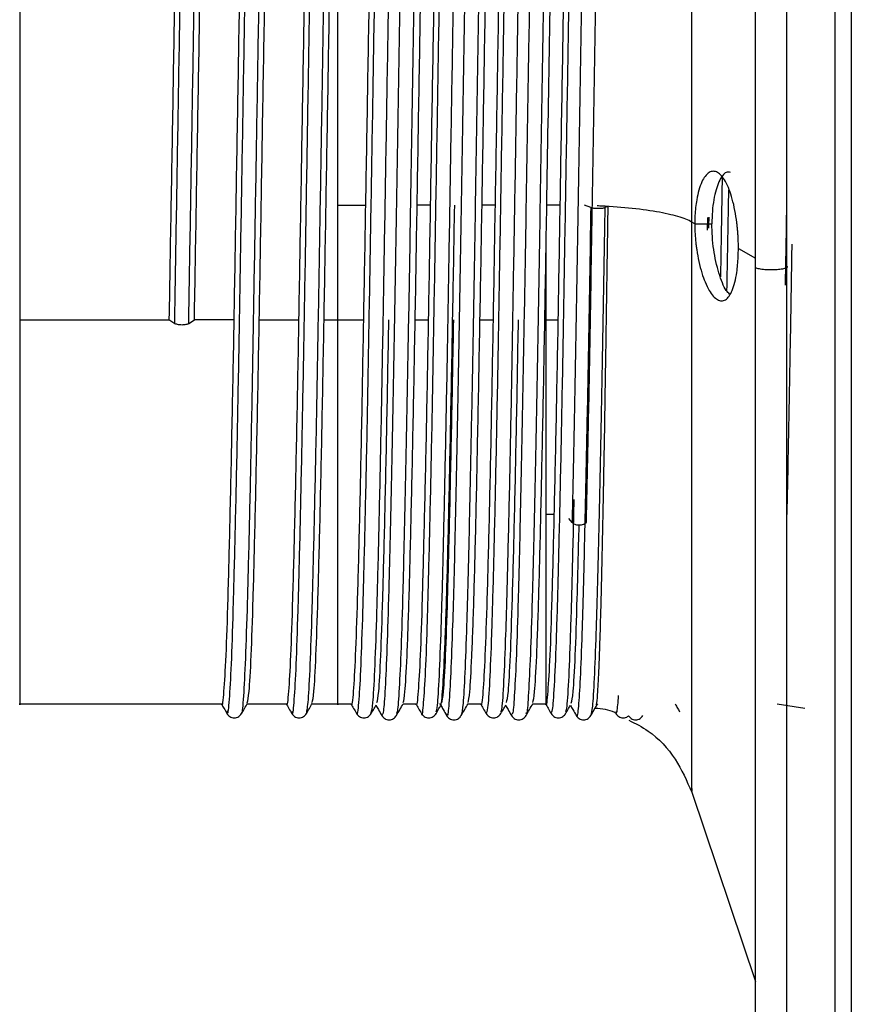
# Paper-space layout '_Posterior' of a CAD drawing. Header units: inches. Extents: x -3.7 to 0.4, y -6.4 to 5.5.
# Tile 3 of 7: x -3.7 to -2.7, y -1.6 to -0.4. Entities that reach past the tile are written whole.
import ezdxf

# ---------------------------------------------------------------- set-up
doc = ezdxf.new("R2010")
doc.units = ezdxf.units.IN
doc.header["$MEASUREMENT"] = 0

psp = doc.layouts.new('_Posterior')

# ---------------------------------------------------------------- linework, layer by layer
at = {"color": 7, "linetype": 'Continuous', "lineweight": 25}
for p, q in [((-3.3097, -0.5918), (-3.2763, -0.5918)), ((-3.1976, -0.5918), (-3.2135, -0.5918)), ((-3.1189, -0.5918), (-3.1347, -0.5918)), ((-3.0401, -0.5918), (-3.056, -0.5918)), ((-3.0026, -0.5944), (-3.0102, -0.5917)), ((-2.9815, -0.5934), (-2.9855, -0.5946)), ((-2.8608, -0.6064), (-2.8611, -0.6221)), ((-2.8762, -0.6142), (-2.8799, -0.6121)), ((-2.8762, -0.6142), (-2.8555, -0.6142)), ((-2.8232, -0.6441), (-2.8025, -0.6559)), ((-3.6963, -0.7309), (-3.5146, -0.7309)), ((-3.515, -0.7306), (-3.508, -0.7352)), ((-3.491, -0.7355), (-3.4841, -0.7311)), ((-3.4362, -0.7309), (-3.4841, -0.7309)), ((-3.4053, -0.7309), (-3.3575, -0.7309)), ((-3.3266, -0.7309), (-3.2788, -0.7309)), ((-3.2159, -0.7309), (-3.2, -0.7309)), ((-3.1372, -0.7309), (-3.1213, -0.7309)), ((-3.0568, -0.7309), (-3.0425, -0.7309)), ((-3.0473, -0.9673), (-3.0568, -0.9673)), ((-3.0253, -0.9771), (-3.0292, -0.9725)), ((-3.6963, -1.1976), (-3.4511, -1.1976)), ((-3.4446, -1.206), (-3.4445, -1.2064)), ((-3.42, -1.1976), (-3.3724, -1.1976)), ((-3.3413, -1.1976), (-3.2936, -1.1976)), ((-3.2306, -1.1976), (-3.2149, -1.1976)), ((-3.1518, -1.1976), (-3.1362, -1.1976)), ((-3.0733, -1.1976), (-3.0574, -1.1976)), ((-3.0509, -1.2073), (-3.0507, -1.2071)), ((-2.973, -1.2078), (-2.972, -1.2094)), ((-2.7763, -1.1976), (-2.7427, -1.2028)), ((-2.8799, -1.3049), (-2.8025, -1.5349))]:
    psp.add_line(p, q, dxfattribs=at)
for points, knots in [([(-2.7058, -2.4323), (-2.7058, -2.3119), (-2.7058, -2.0634), (-2.7058, -1.6688), (-2.7058, -1.2434), (-2.7058, -0.8194), (-2.7058, -0.4023), (-2.7058, 0.0035), (-2.7058, 0.4258), (-2.7058, 0.8623), (-2.7058, 1.2835), (-2.7058, 1.6855), (-2.7058, 2.0654), (-2.7058, 2.4438), (-2.7058, 2.8171), (-2.7058, 3.1812), (-2.7058, 3.532), (-2.7058, 3.8649), (-2.7058, 4.1758), (-2.7058, 4.4603), (-2.7058, 4.7147), (-2.7058, 4.9353), (-2.7058, 5.1196), (-2.7058, 5.265), (-2.7058, 5.3716), (-2.7058, 5.4341), (-2.7058, 5.4603), (-2.7058, 5.4542), (-2.7058, 5.4534)], [0, 0, 0, 0, 0.03371, 0.069587, 0.107755, 0.148328, 0.182589, 0.218497, 0.256082, 0.295361, 0.336331, 0.371753, 0.408309, 0.445962, 0.484659, 0.524334, 0.564907, 0.606282, 0.648351, 0.69099, 0.734069, 0.777445, 0.820971, 0.864498, 0.907874, 0.950952, 0.993592, 1, 1, 1, 1]), ([(-2.6861, 5.4534), (-2.6861, 5.4542), (-2.6861, 5.4603), (-2.6861, 5.4341), (-2.6861, 5.3716), (-2.6861, 5.265), (-2.6861, 5.1196), (-2.6861, 4.9353), (-2.6861, 4.7147), (-2.6861, 4.4603), (-2.6861, 4.1758), (-2.6861, 3.8649), (-2.6861, 3.532), (-2.6861, 3.1812), (-2.6861, 2.8171), (-2.6861, 2.4438), (-2.6861, 2.0654), (-2.6861, 1.6855), (-2.6861, 1.2835), (-2.6861, 0.8623), (-2.6861, 0.4258), (-2.6861, 0.0035), (-2.6861, -0.4023), (-2.6861, -0.8194), (-2.6861, -1.2434), (-2.6861, -1.6688), (-2.6861, -2.0634), (-2.6861, -2.3119), (-2.6861, -2.4323)], [0, 0, 0, 0, 0.006408, 0.049048, 0.092126, 0.135502, 0.179029, 0.222555, 0.265931, 0.30901, 0.351649, 0.393718, 0.435093, 0.475666, 0.515341, 0.554038, 0.591691, 0.628247, 0.663669, 0.704639, 0.743918, 0.781503, 0.817411, 0.851672, 0.892245, 0.930413, 0.96629, 1, 1, 1, 1]), ([(-2.7648, 5.3898), (-2.7648, 5.3929), (-2.7648, 5.4023), (-2.7648, 5.3763), (-2.7648, 5.3131), (-2.7648, 5.208), (-2.7648, 5.0639), (-2.7648, 4.8815), (-2.7648, 4.663), (-2.7648, 4.4112), (-2.7648, 4.1296), (-2.7648, 3.8218), (-2.7648, 3.4922), (-2.7648, 3.1449), (-2.7648, 2.7844), (-2.7648, 2.4149), (-2.7648, 2.0402), (-2.7648, 1.6641), (-2.7648, 1.2662), (-2.7648, 0.8492), (-2.7648, 0.4171), (-2.7648, -0.0011), (-2.7648, -0.4027), (-2.7648, -0.8157), (-2.7648, -1.2355), (-2.7648, -1.6566), (-2.7648, -2.0473), (-2.7648, -2.2933), (-2.7648, -2.4125)], [0, 0, 0, 0, 0.020808, 0.062829, 0.105283, 0.148031, 0.190926, 0.233822, 0.27657, 0.319024, 0.361045, 0.402504, 0.44328, 0.483265, 0.522365, 0.560501, 0.597608, 0.633635, 0.668543, 0.70892, 0.747629, 0.784669, 0.820057, 0.853822, 0.893807, 0.931422, 0.966779, 1, 1, 1, 1]), ([(-2.8025, -0.6676), (-2.8025, -0.5931), (-2.8025, -0.444), (-2.8025, -0.2185), (-2.8025, -0.0025), (-2.8025, 0.1966), (-2.8025, 0.3707), (-2.8025, 0.5135), (-2.8025, 0.6184), (-2.8025, 0.6852), (-2.8025, 0.6929), (-2.8025, 0.6967)], [0, 0, 0, 0, 0.11138, 0.222761, 0.334141, 0.445522, 0.556902, 0.668283, 0.779663, 0.891044, 1, 1, 1, 1]), ([(-2.8799, -0.6121), (-2.8799, -0.5746), (-2.8799, -0.4946), (-2.8799, -0.3647), (-2.8799, -0.2211), (-2.8799, -0.0683), (-2.8799, 0.0843), (-2.8799, 0.2236), (-2.8799, 0.3319), (-2.8799, 0.3972), (-2.8799, 0.3998), (-2.8799, 0.401)], [0, 0, 0, 0, 0.0756379, 0.1612125, 0.2576374, 0.3654436, 0.4844794, 0.6135918, 0.7504192, 0.8914575, 1, 1, 1, 1]), ([(-3.348, -1.2093), (-3.3472, -1.2053), (-3.3457, -1.1975), (-3.3433, -1.1533), (-3.3411, -1.0874), (-3.3388, -0.9995), (-3.3364, -0.8929), (-3.3341, -0.7714), (-3.3319, -0.6393), (-3.3295, -0.5005), (-3.3272, -0.3599), (-3.3249, -0.2227), (-3.3226, -0.0929), (-3.3203, 0.025), (-3.318, 0.1266), (-3.3157, 0.2085), (-3.3134, 0.2693), (-3.311, 0.3024), (-3.3095, 0.3153), (-3.3088, 0.31), (-3.3087, 0.3099)], [0, 0, 0, 0, 0.0589739, 0.1180957, 0.1764024, 0.2350235, 0.2942067, 0.3529473, 0.4111698, 0.4702415, 0.5292863, 0.5874824, 0.6462717, 0.7054502, 0.7640137, 0.8223689, 0.8815083, 0.9404461, 0.9986035, 1, 1, 1, 1]), ([(-3.2694, -1.2085), (-3.2687, -1.2059), (-3.2672, -1.2004), (-3.2649, -1.1604), (-3.2626, -1.0976), (-3.2604, -1.0124), (-3.258, -0.9081), (-3.2557, -0.7884), (-3.2534, -0.6574), (-3.2511, -0.5192), (-3.2487, -0.3786), (-3.2465, -0.2406), (-3.2442, -0.1096), (-3.2418, 0.0101), (-3.2395, 0.1141), (-3.2373, 0.1988), (-3.2349, 0.2625), (-3.2326, 0.2995), (-3.231, 0.3144), (-3.2301, 0.3093), (-3.23, 0.3087)], [0, 0, 0, 0, 0.054025, 0.113063, 0.171383, 0.229735, 0.288779, 0.347515, 0.405565, 0.464443, 0.523428, 0.581583, 0.640124, 0.699187, 0.757769, 0.815895, 0.874864, 0.933765, 0.991826, 1, 1, 1, 1]), ([(-3.1994, 0.3101), (-3.1998, 0.3107), (-3.201, 0.3124), (-3.203, 0.2892), (-3.2052, 0.2446), (-3.2073, 0.1789), (-3.2094, 0.0949), (-3.2116, -0.0055), (-3.2138, -0.1187), (-3.2159, -0.2415), (-3.2181, -0.3708), (-3.2203, -0.5023), (-3.2223, -0.632), (-3.2245, -0.7564), (-3.2267, -0.8722), (-3.2289, -0.9752), (-3.2309, -1.0626), (-3.2331, -1.1324), (-3.2353, -1.1811), (-3.2372, -1.2078), (-3.2383, -1.2088), (-3.2387, -1.2092)], [0, 0, 0, 0, 0.036796, 0.0918867, 0.1466271, 0.2007475, 0.2556229, 0.3106854, 0.3651213, 0.4194402, 0.4744719, 0.5294099, 0.5835686, 0.6382178, 0.6933098, 0.7480284, 0.8021557, 0.8570478, 0.9121036, 0.96651, 1, 1, 1, 1]), ([(-3.1906, -1.2073), (-3.19, -1.2059), (-3.1887, -1.2026), (-3.1865, -1.1669), (-3.1842, -1.1073), (-3.1819, -1.0249), (-3.1796, -0.923), (-3.1772, -0.8051), (-3.175, -0.6754), (-3.1727, -0.5379), (-3.1703, -0.3973), (-3.1681, -0.2587), (-3.1658, -0.1265), (-3.1634, -0.005), (-3.1611, 0.1012), (-3.1589, 0.1887), (-3.1565, 0.2554), (-3.1542, 0.2961), (-3.1525, 0.3134), (-3.1515, 0.3087), (-3.1513, 0.3077)], [0, 0, 0, 0, 0.0461191, 0.1051806, 0.1636548, 0.221867, 0.2808784, 0.3397154, 0.3977564, 0.4565461, 0.5155773, 0.5738552, 0.6322555, 0.6913089, 0.750014, 0.8080771, 0.8669806, 0.9259511, 0.9840801, 1, 1, 1, 1]), ([(-3.1382, 0.3123), (-3.1389, 0.3093), (-3.1404, 0.3034), (-3.1426, 0.2663), (-3.1447, 0.2097), (-3.1468, 0.1333), (-3.149, 0.0395), (-3.1512, -0.0686), (-3.1533, -0.1876), (-3.1554, -0.3145), (-3.1576, -0.4457), (-3.1598, -0.5766), (-3.1619, -0.7037), (-3.1641, -0.8237), (-3.1663, -0.9326), (-3.1683, -1.027), (-3.1705, -1.1045), (-3.1727, -1.1633), (-3.1749, -1.1992), (-3.1764, -1.2145), (-3.1774, -1.2104), (-3.1776, -1.2095)], [0, 0, 0, 0, 0.053668, 0.108725, 0.163015, 0.217629, 0.272778, 0.327646, 0.381822, 0.436709, 0.491854, 0.546441, 0.600752, 0.65582, 0.710865, 0.765136, 0.819776, 0.874928, 0.929777, 0.983954, 1, 1, 1, 1]), ([(-3.1206, 0.3106), (-3.1208, 0.3114), (-3.1217, 0.3158), (-3.1233, 0.3014), (-3.1255, 0.2668), (-3.1276, 0.2094), (-3.1298, 0.1331), (-3.132, 0.0392), (-3.1341, -0.0688), (-3.1362, -0.1878), (-3.1384, -0.3148), (-3.1406, -0.446), (-3.1427, -0.5769), (-3.1448, -0.704), (-3.147, -0.824), (-3.1492, -0.9328), (-3.1513, -1.0271), (-3.1534, -1.1048), (-3.1556, -1.1628), (-3.1578, -1.2013), (-3.1592, -1.2082), (-3.1599, -1.2116)], [0, 0, 0, 0, 0.0127323, 0.0678965, 0.1230607, 0.1774572, 0.2321774, 0.2874344, 0.34241, 0.3966911, 0.451686, 0.5069389, 0.5616321, 0.6160496, 0.6712252, 0.7263773, 0.7807546, 0.8355012, 0.8907615, 0.9457171, 1, 1, 1, 1]), ([(-2.9787, 0.3102), (-2.9792, 0.3107), (-2.9805, 0.3119), (-2.9825, 0.2875), (-2.9846, 0.2418), (-2.9867, 0.1752), (-2.9889, 0.0901), (-2.9911, -0.0109), (-2.9932, -0.1245), (-2.9953, -0.2478), (-2.9975, -0.3775), (-2.9997, -0.5089), (-3.0018, -0.6384), (-3.0039, -0.7624), (-3.0061, -0.8784), (-3.0076, -0.9445), (-3.0083, -0.9773)], [0, 0, 0, 0, 0.051887, 0.125319, 0.197884, 0.270371, 0.343782, 0.417038, 0.489257, 0.562178, 0.63566, 0.708612, 0.780817, 0.854052, 0.927474, 1, 1, 1, 1]), ([(-3.508, -0.7352), (-3.5073, -0.6913), (-3.5058, -0.6029), (-3.5034, -0.4625), (-3.5011, -0.3225), (-3.4989, -0.1869), (-3.4965, -0.0599), (-3.4942, 0.054), (-3.4919, 0.1505), (-3.4896, 0.2273), (-3.4873, 0.2798), (-3.4854, 0.3068), (-3.4843, 0.3068), (-3.484, 0.3068)], [0, 0, 0, 0, 0.09548, 0.192116, 0.288269, 0.383275, 0.479629, 0.576181, 0.671381, 0.767176, 0.863846, 0.95975, 1, 1, 1, 1]), ([(-3.491, -0.7355), (-3.4903, -0.6916), (-3.4887, -0.6032), (-3.4864, -0.4628), (-3.484, -0.3228), (-3.4818, -0.1871), (-3.4795, -0.0601), (-3.4771, 0.0538), (-3.4749, 0.1504), (-3.4726, 0.2271), (-3.4702, 0.2802), (-3.4681, 0.3089), (-3.4668, 0.3082), (-3.4662, 0.3078)], [0, 0, 0, 0, 0.092639, 0.186398, 0.279689, 0.371869, 0.465355, 0.559033, 0.651401, 0.744345, 0.838137, 0.931187, 1, 1, 1, 1]), ([(-3.4445, -1.2064), (-3.4441, -1.2075), (-3.4431, -1.2115), (-3.4412, -1.191), (-3.4388, -1.1463), (-3.4366, -1.0766), (-3.4343, -0.9862), (-3.4319, -0.8772), (-3.4296, -0.7541), (-3.4274, -0.6208), (-3.425, -0.4814), (-3.4227, -0.341), (-3.4204, -0.2046), (-3.4181, -0.0762), (-3.4157, 0.0398), (-3.4135, 0.1388), (-3.4112, 0.2183), (-3.4088, 0.2744), (-3.4068, 0.3055), (-3.4056, 0.3068), (-3.4051, 0.3074)], [0, 0, 0, 0, 0.024741, 0.083624, 0.142521, 0.200571, 0.259157, 0.318171, 0.376611, 0.434763, 0.493721, 0.552519, 0.610513, 0.669244, 0.72823, 0.786474, 0.844811, 0.903814, 0.962481, 1, 1, 1, 1]), ([(-3.4269, -1.2076), (-3.4267, -1.208), (-3.4258, -1.2107), (-3.4241, -1.1906), (-3.4218, -1.1465), (-3.4195, -1.0767), (-3.4172, -0.9864), (-3.4148, -0.8775), (-3.4126, -0.7544), (-3.4103, -0.6211), (-3.4079, -0.4817), (-3.4056, -0.3413), (-3.4034, -0.2048), (-3.4011, -0.0764), (-3.3987, 0.0395), (-3.3964, 0.1386), (-3.3942, 0.2181), (-3.3918, 0.2745), (-3.3896, 0.3073), (-3.3882, 0.3084), (-3.3875, 0.3089)], [0, 0, 0, 0, 0.0108754, 0.0697835, 0.1287051, 0.1867788, 0.2453889, 0.3044272, 0.3628916, 0.421068, 0.4800506, 0.5388723, 0.5968908, 0.6556463, 0.7146566, 0.772925, 0.8312859, 0.8903129, 0.9490049, 1, 1, 1, 1]), ([(-3.3657, -1.2069), (-3.3655, -1.2079), (-3.3645, -1.2126), (-3.3627, -1.195), (-3.3604, -1.1538), (-3.3581, -1.0871), (-3.3558, -0.9994), (-3.3535, -0.8927), (-3.3512, -0.7712), (-3.3489, -0.639), (-3.3466, -0.5002), (-3.3442, -0.3596), (-3.342, -0.2224), (-3.3397, -0.0927), (-3.3373, 0.0252), (-3.335, 0.1267), (-3.3328, 0.209), (-3.3304, 0.2682), (-3.3283, 0.3026), (-3.3271, 0.3058), (-3.3266, 0.3071)], [0, 0, 0, 0, 0.0168809, 0.0760354, 0.1353383, 0.1938237, 0.2526244, 0.3119888, 0.3709094, 0.4293103, 0.488563, 0.5477886, 0.6061631, 0.6651325, 0.7244923, 0.7832351, 0.8417691, 0.9010897, 0.960208, 1, 1, 1, 1]), ([(-3.287, -1.2078), (-3.2869, -1.2085), (-3.286, -1.2136), (-3.2843, -1.1985), (-3.2819, -1.161), (-3.2797, -1.0972), (-3.2774, -1.0122), (-3.275, -0.9078), (-3.2727, -0.7881), (-3.2705, -0.6571), (-3.2681, -0.5189), (-3.2658, -0.3783), (-3.2635, -0.2404), (-3.2612, -0.1094), (-3.2589, 0.0104), (-3.2566, 0.1142), (-3.2543, 0.1992), (-3.252, 0.2618), (-3.2497, 0.3013), (-3.2483, 0.3067), (-3.2476, 0.3092)], [0, 0, 0, 0, 0.0088506, 0.0675912, 0.1266134, 0.1849172, 0.2432525, 0.3022802, 0.3609996, 0.4190329, 0.477894, 0.5368625, 0.5950011, 0.6535263, 0.7125727, 0.7711377, 0.8292482, 0.8882, 0.9470847, 1, 1, 1, 1]), ([(-3.217, 0.3099), (-3.2173, 0.3101), (-3.2183, 0.3111), (-3.2201, 0.289), (-3.2222, 0.2448), (-3.2243, 0.1791), (-3.2265, 0.0951), (-3.2287, -0.0053), (-3.2308, -0.1184), (-3.2329, -0.2412), (-3.2351, -0.3705), (-3.2373, -0.502), (-3.2394, -0.6317), (-3.2415, -0.7562), (-3.2437, -0.872), (-3.2459, -0.975), (-3.248, -1.0624), (-3.2502, -1.1322), (-3.2524, -1.1813), (-3.2544, -1.2095), (-3.2557, -1.2102), (-3.2563, -1.2106)], [0, 0, 0, 0, 0.022867, 0.077956, 0.132693, 0.186811, 0.241684, 0.296744, 0.351177, 0.405493, 0.460522, 0.515458, 0.569614, 0.62426, 0.67935, 0.734066, 0.788191, 0.84308, 0.898133, 0.952537, 1, 1, 1, 1]), ([(-3.2082, -1.2091), (-3.2082, -1.2092), (-3.2075, -1.2146), (-3.2059, -1.2015), (-3.2035, -1.1678), (-3.2012, -1.1069), (-3.199, -1.0248), (-3.1966, -0.9227), (-3.1943, -0.8048), (-3.1921, -0.6751), (-3.1897, -0.5376), (-3.1874, -0.397), (-3.1851, -0.2584), (-3.1828, -0.1263), (-3.1805, -0.0048), (-3.1781, 0.1014), (-3.1759, 0.1891), (-3.1736, 0.2548), (-3.1712, 0.2985), (-3.1697, 0.3062), (-3.169, 0.3101)], [0, 0, 0, 0, 0.0016462, 0.0603955, 0.1195605, 0.1781371, 0.2364513, 0.2955661, 0.3545062, 0.412649, 0.4715417, 0.5306763, 0.5890563, 0.6475589, 0.7067158, 0.7655237, 0.8236886, 0.8826952, 0.9417691, 1, 1, 1, 1]), ([(-3.1295, -1.2082), (-3.1288, -1.2076), (-3.1274, -1.2064), (-3.1251, -1.1732), (-3.1228, -1.1165), (-3.1205, -1.0369), (-3.1182, -0.9374), (-3.1158, -0.8213), (-3.1136, -0.6929), (-3.1113, -0.5563), (-3.1089, -0.4157), (-3.1066, -0.2766), (-3.1044, -0.1434), (-3.102, -0.0202), (-3.0997, 0.0883), (-3.0975, 0.1784), (-3.0951, 0.248), (-3.0928, 0.2917), (-3.0912, 0.3115), (-3.0903, 0.3088), (-3.0901, 0.3084)], [0, 0, 0, 0, 0.051784, 0.110858, 0.169478, 0.2276, 0.286569, 0.345497, 0.40358, 0.462272, 0.52134, 0.57978, 0.638041, 0.697075, 0.755894, 0.813944, 0.872772, 0.931802, 0.99005, 1, 1, 1, 1]), ([(-3.1119, -1.2066), (-3.1114, -1.206), (-3.1101, -1.2046), (-3.108, -1.173), (-3.1057, -1.1167), (-3.1035, -1.037), (-3.1011, -0.9376), (-3.0988, -0.8216), (-3.0966, -0.6932), (-3.0942, -0.5565), (-3.0919, -0.416), (-3.0896, -0.2769), (-3.0873, -0.1436), (-3.085, -0.0204), (-3.0826, 0.0881), (-3.0804, 0.1782), (-3.0781, 0.2478), (-3.0757, 0.2921), (-3.0739, 0.3122), (-3.0729, 0.3083), (-3.0725, 0.3072)], [0, 0, 0, 0, 0.03825, 0.097311, 0.155917, 0.214026, 0.272981, 0.331896, 0.389965, 0.448644, 0.507698, 0.566125, 0.624372, 0.683392, 0.742198, 0.800234, 0.85905, 0.918066, 0.9763, 1, 1, 1, 1]), ([(-3.0595, 0.3098), (-3.0599, 0.3097), (-3.061, 0.3094), (-3.0629, 0.284), (-3.065, 0.2366), (-3.0671, 0.1682), (-3.0693, 0.0817), (-3.0715, -0.0207), (-3.0736, -0.1354), (-3.0757, -0.2593), (-3.0779, -0.3893), (-3.0801, -0.5208), (-3.0822, -0.6499), (-3.0844, -0.7734), (-3.0866, -0.8876), (-3.0887, -0.9885), (-3.0908, -1.0735), (-3.093, -1.1406), (-3.0952, -1.1864), (-3.0971, -1.211), (-3.0983, -1.21), (-3.0989, -1.2096)], [0, 0, 0, 0, 0.030321, 0.085434, 0.1400809, 0.1942755, 0.2492498, 0.3042944, 0.3586092, 0.413096, 0.4681868, 0.5230671, 0.5772042, 0.631988, 0.687099, 0.7417207, 0.795931, 0.8509187, 0.9059532, 0.9602437, 1, 1, 1, 1]), ([(-3.0419, 0.3108), (-3.0425, 0.3108), (-3.0438, 0.3109), (-3.0458, 0.2842), (-3.048, 0.2364), (-3.0501, 0.168), (-3.0523, 0.0815), (-3.0545, -0.021), (-3.0566, -0.1357), (-3.0587, -0.2596), (-3.0609, -0.3896), (-3.0631, -0.5211), (-3.0652, -0.6502), (-3.0673, -0.7736), (-3.0695, -0.8878), (-3.0717, -0.9887), (-3.0738, -1.0736), (-3.076, -1.1408), (-3.0782, -1.1862), (-3.0799, -1.2096), (-3.0809, -1.2092), (-3.0813, -1.209)], [0, 0, 0, 0, 0.043937, 0.099037, 0.15367, 0.207852, 0.262813, 0.317844, 0.372145, 0.426619, 0.481696, 0.536563, 0.590687, 0.645458, 0.700555, 0.755164, 0.809361, 0.864335, 0.919357, 0.973634, 1, 1, 1, 1]), ([(-3.0507, -1.2071), (-3.0502, -1.2074), (-3.0488, -1.208), (-3.0467, -1.1788), (-3.0443, -1.1255), (-3.0421, -1.0487), (-3.0398, -0.9517), (-3.0374, -0.8376), (-3.0352, -0.7106), (-3.0329, -0.5748), (-3.0305, -0.4344), (-3.0282, -0.2949), (-3.026, -0.1606), (-3.0236, -0.0359), (-3.0213, 0.0748), (-3.019, 0.1675), (-3.0167, 0.2401), (-3.0143, 0.2872), (-3.0127, 0.3096), (-3.0117, 0.308), (-3.0116, 0.3077)], [0, 0, 0, 0, 0.04406, 0.10339, 0.162397, 0.220729, 0.279897, 0.33916, 0.397585, 0.456421, 0.515767, 0.574617, 0.633032, 0.692289, 0.751465, 0.809801, 0.868797, 0.92813, 0.986793, 1, 1, 1, 1]), ([(-2.9963, 0.3097), (-2.9966, 0.3099), (-2.9977, 0.3105), (-2.9995, 0.2872), (-3.0016, 0.242), (-3.0037, 0.1753), (-3.0059, 0.0903), (-3.0081, -0.0107), (-3.0102, -0.1243), (-3.0124, -0.2475), (-3.0146, -0.3772), (-3.0167, -0.5086), (-3.0188, -0.6381), (-3.021, -0.7621), (-3.0232, -0.8782), (-3.0246, -0.9443), (-3.0253, -0.9771)], [0, 0, 0, 0, 0.034195, 0.108997, 0.182917, 0.256756, 0.331537, 0.40616, 0.479727, 0.554009, 0.628861, 0.703175, 0.776727, 0.851329, 0.926121, 1, 1, 1, 1]), ([(-3.6963, 0.2979), (-3.6963, 0.2955), (-3.6963, 0.2907), (-3.6963, 0.2476), (-3.6963, 0.1795), (-3.6963, 0.0865), (-3.6963, -0.0268), (-3.6963, -0.1565), (-3.6963, -0.2974), (-3.6963, -0.444), (-3.6963, -0.5916), (-3.6963, -0.6844), (-3.6963, -0.7309)], [0, 0, 0, 0, 0.096677, 0.197046, 0.297416, 0.397785, 0.498154, 0.598523, 0.698892, 0.799262, 0.899631, 1, 1, 1, 1]), ([(-3.4909, 0.2954), (-3.4916, 0.2934), (-3.493, 0.2886), (-3.4953, 0.2475), (-3.4978, 0.1796), (-3.5002, 0.0867), (-3.5027, -0.0266), (-3.5052, -0.1563), (-3.5076, -0.2972), (-3.51, -0.4437), (-3.5126, -0.5915), (-3.5142, -0.6844), (-3.515, -0.7306)], [0, 0, 0, 0, 0.07841, 0.181266, 0.284121, 0.385507, 0.488125, 0.59114, 0.692699, 0.794999, 0.898095, 1, 1, 1, 1]), ([(-3.4841, -0.7309), (-3.4833, -0.6847), (-3.4817, -0.5917), (-3.4791, -0.4439), (-3.4767, -0.2974), (-3.4743, -0.1565), (-3.4718, -0.0268), (-3.4693, 0.0866), (-3.4669, 0.1794), (-3.4644, 0.2477), (-3.4619, 0.2907), (-3.4603, 0.2956), (-3.4596, 0.298)], [0, 0, 0, 0, 0.099945, 0.201054, 0.301378, 0.400983, 0.502014, 0.60265, 0.702083, 0.802958, 0.903829, 1, 1, 1, 1]), ([(-3.412, 0.2965), (-3.4127, 0.2943), (-3.4142, 0.2895), (-3.4166, 0.2476), (-3.4191, 0.1795), (-3.4214, 0.0866), (-3.4239, -0.0268), (-3.4264, -0.1565), (-3.4288, -0.2974), (-3.4313, -0.444), (-3.4338, -0.5917), (-3.4354, -0.6847), (-3.4362, -0.7309)], [0, 0, 0, 0, 0.0859991, 0.1880097, 0.2900167, 0.3905681, 0.4923422, 0.5945086, 0.6952302, 0.7966905, 0.8989371, 1, 1, 1, 1]), ([(-3.4053, -0.7309), (-3.4045, -0.6847), (-3.4029, -0.5917), (-3.4004, -0.4439), (-3.3979, -0.2974), (-3.3955, -0.1565), (-3.393, -0.0268), (-3.3905, 0.0866), (-3.3882, 0.1794), (-3.3856, 0.2477), (-3.3832, 0.2907), (-3.3816, 0.2956), (-3.3808, 0.298)], [0, 0, 0, 0, 0.099945, 0.201054, 0.301378, 0.400983, 0.502014, 0.60265, 0.702083, 0.802958, 0.903829, 1, 1, 1, 1]), ([(-3.3335, 0.2953), (-3.3341, 0.2933), (-3.3355, 0.2885), (-3.3378, 0.2475), (-3.3403, 0.1795), (-3.3427, 0.0865), (-3.3452, -0.0268), (-3.3477, -0.1565), (-3.3501, -0.2974), (-3.3525, -0.444), (-3.3551, -0.5917), (-3.3567, -0.6847), (-3.3575, -0.7309)], [0, 0, 0, 0, 0.0777, 0.180636, 0.28357, 0.385034, 0.487732, 0.590827, 0.692463, 0.794844, 0.898019, 1, 1, 1, 1]), ([(-3.3266, -0.7309), (-3.3258, -0.6847), (-3.3242, -0.5917), (-3.3216, -0.4439), (-3.3192, -0.2974), (-3.3168, -0.1565), (-3.3143, -0.0268), (-3.3118, 0.0866), (-3.3094, 0.1794), (-3.3069, 0.2477), (-3.3044, 0.2907), (-3.3029, 0.2956), (-3.3021, 0.298)], [0, 0, 0, 0, 0.099945, 0.201054, 0.301378, 0.400983, 0.502014, 0.60265, 0.702083, 0.802958, 0.903829, 1, 1, 1, 1]), ([(-3.2545, 0.2966), (-3.2552, 0.2944), (-3.2567, 0.2896), (-3.2591, 0.2476), (-3.2616, 0.1795), (-3.264, 0.0866), (-3.2664, -0.0268), (-3.269, -0.1565), (-3.2713, -0.2974), (-3.2738, -0.444), (-3.2763, -0.5917), (-3.278, -0.6847), (-3.2788, -0.7309)], [0, 0, 0, 0, 0.086743, 0.188671, 0.290595, 0.391064, 0.492755, 0.594839, 0.695478, 0.796856, 0.899019, 1, 1, 1, 1]), ([(-3.2135, -0.5918), (-3.2127, -0.5434), (-3.2111, -0.446), (-3.2085, -0.2988), (-3.2061, -0.1579), (-3.2037, -0.0282), (-3.2012, 0.0855), (-3.1987, 0.1786), (-3.1963, 0.247), (-3.1938, 0.2905), (-3.1922, 0.2955), (-3.1914, 0.298)], [0, 0, 0, 0, 0.110965, 0.223221, 0.334606, 0.445192, 0.557362, 0.669093, 0.779489, 0.891485, 1, 1, 1, 1]), ([(-3.176, 0.2953), (-3.1766, 0.2933), (-3.178, 0.2885), (-3.1803, 0.2475), (-3.1828, 0.1795), (-3.1852, 0.0865), (-3.1877, -0.0268), (-3.1902, -0.1565), (-3.1926, -0.2974), (-3.1951, -0.444), (-3.1976, -0.5917), (-3.1992, -0.6847), (-3.2, -0.7309)], [0, 0, 0, 0, 0.077791, 0.180718, 0.283641, 0.385095, 0.487783, 0.590867, 0.692493, 0.794865, 0.89803, 1, 1, 1, 1]), ([(-3.1347, -0.5918), (-3.1339, -0.5434), (-3.1323, -0.446), (-3.1298, -0.2988), (-3.1273, -0.1579), (-3.1249, -0.0282), (-3.1224, 0.0855), (-3.1199, 0.1786), (-3.1176, 0.247), (-3.1151, 0.2905), (-3.1134, 0.2955), (-3.1126, 0.298)], [0, 0, 0, 0, 0.110965, 0.223221, 0.334606, 0.445192, 0.557362, 0.669093, 0.779489, 0.891485, 1, 1, 1, 1]), ([(-3.097, 0.2966), (-3.0977, 0.2944), (-3.0992, 0.2896), (-3.1016, 0.2476), (-3.1041, 0.1795), (-3.1065, 0.0866), (-3.109, -0.0268), (-3.1115, -0.1565), (-3.1139, -0.2974), (-3.1163, -0.444), (-3.1189, -0.5917), (-3.1205, -0.6847), (-3.1213, -0.7309)], [0, 0, 0, 0, 0.086911, 0.188819, 0.290725, 0.391176, 0.492848, 0.594913, 0.695534, 0.796893, 0.899038, 1, 1, 1, 1]), ([(-3.056, -0.5918), (-3.0549, -0.5253), (-3.0527, -0.3919), (-3.0492, -0.1937), (-3.046, -0.0143), (-3.0425, 0.1345), (-3.0393, 0.2394), (-3.0363, 0.295), (-3.0346, 0.2927), (-3.0339, 0.2919)], [0, 0, 0, 0, 0.151864, 0.304662, 0.455694, 0.608789, 0.759862, 0.912599, 1, 1, 1, 1]), ([(-3.0185, 0.2954), (-3.0191, 0.2934), (-3.0205, 0.2886), (-3.0229, 0.2475), (-3.0254, 0.1795), (-3.0277, 0.0865), (-3.0302, -0.0268), (-3.0327, -0.1565), (-3.0351, -0.2974), (-3.0376, -0.444), (-3.0401, -0.5917), (-3.0417, -0.6847), (-3.0425, -0.7309)], [0, 0, 0, 0, 0.078619, 0.181453, 0.284284, 0.385647, 0.488243, 0.591235, 0.692769, 0.795049, 0.898121, 1, 1, 1, 1]), ([(-3.3097, -0.5918), (-3.3097, -0.5432), (-3.3097, -0.446), (-3.3097, -0.2989), (-3.3097, -0.1579), (-3.3097, -0.0285), (-3.3097, 0.0825), (-3.3097, 0.1379), (-3.3097, 0.164)], [0, 0, 0, 0, 0.169882, 0.339764, 0.509647, 0.679529, 0.849411, 1, 1, 1, 1]), ([(-2.8232, -0.6441), (-2.8232, -0.6424), (-2.8233, -0.639), (-2.8234, -0.6337), (-2.8237, -0.6285), (-2.8241, -0.6232), (-2.8246, -0.6179), (-2.8256, -0.6093), (-2.8274, -0.5976), (-2.8305, -0.5842), (-2.8344, -0.5723), (-2.8402, -0.5595), (-2.847, -0.5518), (-2.8538, -0.55), (-2.8589, -0.5515), (-2.8636, -0.5559), (-2.8679, -0.5632), (-2.8714, -0.5728), (-2.8738, -0.5837), (-2.8753, -0.5942), (-2.8761, -0.604), (-2.8762, -0.6108), (-2.8762, -0.6142)], [0, 0, 0, 0, 0.020633, 0.041351, 0.062161, 0.083073, 0.104095, 0.125235, 0.186271, 0.250117, 0.309807, 0.374985, 0.499385, 0.562042, 0.624399, 0.691194, 0.749544, 0.814331, 0.874833, 0.917205, 0.958896, 1, 1, 1, 1]), ([(-2.8329, -0.5519), (-2.8346, -0.5516), (-2.8397, -0.5508), (-2.8458, -0.5599), (-2.8506, -0.5727), (-2.8533, -0.5848), (-2.8551, -0.5988), (-2.8554, -0.6091), (-2.8555, -0.6142)], [0, 0, 0, 0, 0.143781, 0.428136, 0.57135, 0.714112, 0.856858, 1, 1, 1, 1]), ([(-2.843, -0.5584), (-2.8435, -0.5912), (-2.8442, -0.6323), (-2.8449, -0.6707), (-2.845, -0.6785)], [0, 0, 0, 0, 0.795919, 1, 1, 1, 1]), ([(-2.8371, -0.6961), (-2.8365, -0.6579), (-2.8357, -0.6177), (-2.835, -0.5753), (-2.835, -0.5732)], [0, 0, 0, 0, 0.9490485, 1, 1, 1, 1]), ([(-3.3097, -1.1973), (-3.3097, -1.1974), (-3.3097, -1.2022), (-3.3097, -1.1851), (-3.3097, -1.1442), (-3.3097, -1.0733), (-3.3097, -0.9793), (-3.3097, -0.8646), (-3.3097, -0.7344), (-3.3097, -0.6393), (-3.3097, -0.5918)], [0, 0, 0, 0, 0.003723, 0.146048, 0.288373, 0.430699, 0.573024, 0.715349, 0.857675, 1, 1, 1, 1]), ([(-3.2304, -1.1958), (-3.2297, -1.193), (-3.2282, -1.1871), (-3.2258, -1.1433), (-3.2233, -1.0735), (-3.2209, -0.9792), (-3.2184, -0.8647), (-3.2159, -0.7343), (-3.2143, -0.6391), (-3.2135, -0.5918)], [0, 0, 0, 0, 0.126533, 0.272401, 0.418831, 0.56319, 0.708608, 0.855152, 1, 1, 1, 1]), ([(-3.1683, -0.5918), (-3.1691, -0.6391), (-3.1708, -0.7343), (-3.1733, -0.8647), (-3.1757, -0.9793), (-3.1781, -1.0732), (-3.1807, -1.1443), (-3.1831, -1.1851), (-3.1847, -1.2021), (-3.1856, -1.1974), (-3.1856, -1.1972)], [0, 0, 0, 0, 0.141724, 0.285098, 0.42736, 0.568601, 0.711865, 0.854569, 0.995567, 1, 1, 1, 1]), ([(-3.1516, -1.1958), (-3.1509, -1.193), (-3.1494, -1.1871), (-3.1471, -1.1433), (-3.1445, -1.0735), (-3.1421, -0.9792), (-3.1397, -0.8647), (-3.1372, -0.7343), (-3.1355, -0.6391), (-3.1347, -0.5918)], [0, 0, 0, 0, 0.126578, 0.272439, 0.418861, 0.563212, 0.708623, 0.85516, 1, 1, 1, 1]), ([(-3.0729, -1.196), (-3.0722, -1.1932), (-3.0707, -1.1872), (-3.0683, -1.1433), (-3.0658, -1.0735), (-3.0634, -0.9792), (-3.0609, -0.8647), (-3.0584, -0.7343), (-3.0568, -0.6391), (-3.056, -0.5918)], [0, 0, 0, 0, 0.127953, 0.273584, 0.419776, 0.5639, 0.709081, 0.855388, 1, 1, 1, 1]), ([(-3.0026, -0.5944), (-3.0033, -0.6366), (-3.0047, -0.7216), (-3.0069, -0.84), (-3.0091, -0.947), (-3.0112, -1.0392), (-3.0133, -1.114), (-3.0155, -1.17), (-3.0177, -1.2024), (-3.0192, -1.2155), (-3.02, -1.2109), (-3.0201, -1.2103)], [0, 0, 0, 0, 0.121947, 0.245401, 0.368541, 0.489949, 0.612613, 0.736166, 0.858778, 0.98021, 1, 1, 1, 1]), ([(-3.0026, -0.5944), (-3.0023, -0.5945), (-3.0017, -0.5946), (-3.0006, -0.5949), (-2.9983, -0.5952), (-2.994, -0.5955), (-2.9896, -0.5954), (-2.9869, -0.595), (-2.986, -0.5948), (-2.9855, -0.5946)], [0, 0, 0, 0, 0.077401, 0.154454, 0.233189, 0.50011, 0.767031, 0.882776, 1, 1, 1, 1]), ([(-2.9855, -0.5946), (-2.9862, -0.6369), (-2.9876, -0.7218), (-2.9898, -0.8403), (-2.992, -0.9473), (-2.9941, -1.0393), (-2.9963, -1.1144), (-2.9985, -1.1694), (-3.0006, -1.204), (-3.0019, -1.2087), (-3.0025, -1.2109)], [0, 0, 0, 0, 0.125813, 0.253181, 0.380223, 0.50548, 0.632033, 0.759503, 0.886002, 1, 1, 1, 1]), ([(-2.9962, -1.1992), (-2.9959, -1.1991), (-2.9953, -1.1989), (-2.9944, -1.1886), (-2.9934, -1.1725), (-2.9924, -1.1508), (-2.9912, -1.1184), (-2.9901, -1.0795), (-2.9891, -1.0385), (-2.9883, -1.0013), (-2.9875, -0.9617), (-2.9866, -0.9172), (-2.9857, -0.8666), (-2.9847, -0.8053), (-2.9836, -0.7333), (-2.9825, -0.6602), (-2.9818, -0.6119), (-2.9815, -0.5934)], [0, 0, 0, 0, 0.0472839, 0.1283608, 0.1847842, 0.2522131, 0.3305295, 0.419316, 0.4773988, 0.5351704, 0.5874781, 0.6426116, 0.7089238, 0.7723173, 0.8541497, 0.9439405, 1, 1, 1, 1]), ([(-2.8799, -0.6121), (-2.8839, -0.6099), (-2.8895, -0.6076), (-2.9039, -0.6034), (-2.9127, -0.6014), (-2.933, -0.5978), (-2.9445, -0.5963), (-2.9689, -0.5939), (-2.9818, -0.593), (-2.9947, -0.5925)], [0, 0, 0, 0, 0.25, 0.25, 0.5, 0.5, 0.75, 0.75, 1, 1, 1, 1]), ([(-2.9815, -0.5934), (-2.9837, -0.5932), (-2.9881, -0.5929), (-2.9925, -0.5926), (-2.9947, -0.5925)], [0, 0, 0, 0, 0.499999, 1, 1, 1, 1]), ([(-2.7648, -0.5939), (-2.7649, -0.5961), (-2.7654, -0.6288), (-2.7659, -0.6599), (-2.7665, -0.6889)], [0, 0, 0, 0, 0.067658, 1, 1, 1, 1]), ([(-2.8591, -0.6197), (-2.8591, -0.6171), (-2.859, -0.6126), (-2.8589, -0.6079), (-2.8589, -0.606)], [0, 0, 0, 0, 0.6039015, 1, 1, 1, 1]), ([(-2.8799, -1.3002), (-2.8799, -1.3016), (-2.8799, -1.3091), (-2.8799, -1.2732), (-2.8799, -1.1982), (-2.8799, -1.0913), (-2.8799, -0.971), (-2.8799, -0.8472), (-2.8799, -0.728), (-2.8799, -0.6491), (-2.8799, -0.6121)], [0, 0, 0, 0, 0.041506, 0.216273, 0.381185, 0.533227, 0.670926, 0.794087, 0.903389, 1, 1, 1, 1]), ([(-2.8762, -0.6142), (-2.8762, -0.6159), (-2.8762, -0.6193), (-2.876, -0.6246), (-2.8757, -0.6298), (-2.8752, -0.6351), (-2.8747, -0.6404), (-2.8735, -0.6489), (-2.8714, -0.6606), (-2.8679, -0.6739), (-2.8636, -0.6858), (-2.8589, -0.6954), (-2.8538, -0.7025), (-2.8487, -0.7069), (-2.8437, -0.7084), (-2.8389, -0.707), (-2.8345, -0.7026), (-2.8306, -0.6954), (-2.8274, -0.6857), (-2.8253, -0.6748), (-2.8241, -0.6642), (-2.8234, -0.6544), (-2.8233, -0.6476), (-2.8232, -0.6441)], [0, 0, 0, 0, 0.020456, 0.041046, 0.061782, 0.082676, 0.103739, 0.124983, 0.185238, 0.249734, 0.307957, 0.374542, 0.437146, 0.499452, 0.562001, 0.624481, 0.689735, 0.749467, 0.813496, 0.87469, 0.916879, 0.958626, 1, 1, 1, 1]), ([(-2.834, -0.6996), (-2.8354, -0.6983), (-2.8401, -0.6936), (-2.8459, -0.6785), (-2.8506, -0.6606), (-2.8534, -0.6455), (-2.8551, -0.6299), (-2.8554, -0.6194), (-2.8555, -0.6142)], [0, 0, 0, 0, 0.117145, 0.41057, 0.562889, 0.705189, 0.854269, 1, 1, 1, 1]), ([(-3.0568, -0.9673), (-3.0568, -0.93), (-3.0568, -0.8553), (-3.0568, -0.7421), (-3.0568, -0.6672), (-3.0568, -0.6397)], [0, 0, 0, 0, 0.388017, 0.776033, 1, 1, 1, 1]), ([(-2.764, -0.9676), (-2.7636, -0.9447), (-2.7626, -0.8973), (-2.761, -0.8141), (-2.7594, -0.7274), (-2.7584, -0.6663), (-2.758, -0.6388)], [0, 0, 0, 0, 0.242257, 0.501216, 0.775007, 1, 1, 1, 1]), ([(-2.7648, -0.6654), (-2.7641, -0.6658), (-2.7637, -0.6663), (-2.764, -0.6673), (-2.7648, -0.6679), (-2.7674, -0.6688), (-2.7692, -0.6692), (-2.7733, -0.6698), (-2.7756, -0.67), (-2.78, -0.6703), (-2.7825, -0.6704), (-2.7878, -0.6703), (-2.7905, -0.6701), (-2.7953, -0.6696), (-2.7975, -0.6693), (-2.8008, -0.6684), (-2.8019, -0.668), (-2.8025, -0.6676)], [0, 0, 0, 0, 0.125, 0.125, 0.25, 0.25, 0.375, 0.375, 0.5, 0.5, 0.625, 0.625, 0.75, 0.75, 0.875, 0.875, 1, 1, 1, 1]), ([(-2.8025, -1.596), (-2.8025, -1.5961), (-2.8025, -1.6034), (-2.8025, -1.5772), (-2.8025, -1.5146), (-2.8025, -1.4058), (-2.8025, -1.2616), (-2.8025, -1.0858), (-2.8025, -0.8862), (-2.8025, -0.7404), (-2.8025, -0.6676)], [0, 0, 0, 0, 0.0031, 0.145514, 0.287929, 0.430343, 0.572757, 0.715171, 0.857586, 1, 1, 1, 1]), ([(-3.6963, -0.7309), (-3.6963, -0.7752), (-3.6963, -0.8638), (-3.6963, -0.978), (-3.6963, -1.0724), (-3.6963, -1.1436), (-3.6963, -1.1848), (-3.6963, -1.2021), (-3.6963, -1.1973), (-3.6963, -1.1971)], [0, 0, 0, 0, 0.165651, 0.331302, 0.496953, 0.662604, 0.828256, 0.993907, 1, 1, 1, 1]), ([(-3.491, -0.7355), (-3.4913, -0.7357), (-3.4919, -0.736), (-3.4932, -0.7365), (-3.4955, -0.737), (-3.4995, -0.7374), (-3.5038, -0.7369), (-3.5066, -0.7361), (-3.5076, -0.7355), (-3.508, -0.7352)], [0, 0, 0, 0, 0.084242, 0.167171, 0.251413, 0.500201, 0.748989, 0.874495, 1, 1, 1, 1]), ([(-3.4362, -0.7309), (-3.437, -0.775), (-3.4387, -0.8638), (-3.4412, -0.9781), (-3.4436, -1.0724), (-3.446, -1.1436), (-3.4486, -1.1849), (-3.4503, -1.2021), (-3.4511, -1.1973), (-3.4511, -1.1972)], [0, 0, 0, 0, 0.1649512, 0.3318231, 0.4974, 0.6617893, 0.8285325, 0.9946238, 1, 1, 1, 1]), ([(-3.4199, -1.1961), (-3.4191, -1.1932), (-3.4176, -1.1871), (-3.4151, -1.1426), (-3.4127, -1.0727), (-3.4103, -0.978), (-3.4078, -0.8638), (-3.4061, -0.775), (-3.4053, -0.7309)], [0, 0, 0, 0, 0.152496, 0.323057, 0.491205, 0.660587, 0.831282, 1, 1, 1, 1]), ([(-3.3575, -0.7309), (-3.3583, -0.775), (-3.3599, -0.8638), (-3.3624, -0.9781), (-3.3649, -1.0724), (-3.3673, -1.1436), (-3.3698, -1.1849), (-3.3715, -1.2021), (-3.3723, -1.1973), (-3.3724, -1.1972)], [0, 0, 0, 0, 0.164951, 0.331823, 0.4974, 0.661789, 0.828532, 0.994624, 1, 1, 1, 1]), ([(-3.3411, -1.196), (-3.3404, -1.1931), (-3.3388, -1.187), (-3.3364, -1.1426), (-3.334, -1.0727), (-3.3315, -0.978), (-3.329, -0.8638), (-3.3274, -0.775), (-3.3266, -0.7309)], [0, 0, 0, 0, 0.151703, 0.322424, 0.490729, 0.66027, 0.831124, 1, 1, 1, 1]), ([(-3.2788, -0.7309), (-3.2796, -0.775), (-3.2812, -0.8638), (-3.2837, -0.9781), (-3.2862, -1.0724), (-3.2886, -1.1436), (-3.2911, -1.1849), (-3.2928, -1.2021), (-3.2936, -1.1973), (-3.2936, -1.1972)], [0, 0, 0, 0, 0.1649512, 0.3318231, 0.4974, 0.6617893, 0.8285325, 0.9946239, 1, 1, 1, 1]), ([(-3.2624, -1.1959), (-3.2616, -1.193), (-3.2601, -1.1869), (-3.2576, -1.1426), (-3.2553, -1.0727), (-3.2528, -0.978), (-3.2503, -0.8638), (-3.2487, -0.775), (-3.2479, -0.7309)], [0, 0, 0, 0, 0.150762, 0.321672, 0.490164, 0.659893, 0.830937, 1, 1, 1, 1]), ([(-3.2, -0.7309), (-3.2008, -0.775), (-3.2024, -0.8638), (-3.205, -0.9781), (-3.2074, -1.0724), (-3.2098, -1.1436), (-3.2123, -1.1849), (-3.214, -1.2021), (-3.2149, -1.1973), (-3.2149, -1.1972)], [0, 0, 0, 0, 0.164951, 0.331823, 0.4974, 0.661789, 0.828532, 0.994624, 1, 1, 1, 1]), ([(-3.1837, -1.1964), (-3.183, -1.1934), (-3.1814, -1.1873), (-3.1789, -1.1426), (-3.1765, -1.0727), (-3.1741, -0.978), (-3.1715, -0.8638), (-3.1699, -0.775), (-3.1691, -0.7309)], [0, 0, 0, 0, 0.155504, 0.325459, 0.493011, 0.661792, 0.83188, 1, 1, 1, 1]), ([(-3.1213, -0.7309), (-3.1221, -0.775), (-3.1237, -0.8638), (-3.1262, -0.9781), (-3.1287, -1.0724), (-3.1311, -1.1436), (-3.1336, -1.1849), (-3.1353, -1.2021), (-3.1361, -1.1973), (-3.1362, -1.1972)], [0, 0, 0, 0, 0.164951, 0.331823, 0.4974, 0.661789, 0.828532, 0.994624, 1, 1, 1, 1]), ([(-3.1049, -1.1958), (-3.1042, -1.193), (-3.1026, -1.1869), (-3.1002, -1.1426), (-3.0978, -1.0727), (-3.0953, -0.978), (-3.0928, -0.8638), (-3.0912, -0.775), (-3.0904, -0.7309)], [0, 0, 0, 0, 0.15048, 0.321446, 0.489995, 0.65978, 0.83088, 1, 1, 1, 1]), ([(-3.0425, -0.7309), (-3.0433, -0.775), (-3.045, -0.8638), (-3.0475, -0.9781), (-3.0499, -1.0724), (-3.0523, -1.1436), (-3.0549, -1.1849), (-3.0566, -1.2021), (-3.0574, -1.1973), (-3.0574, -1.1972)], [0, 0, 0, 0, 0.164951, 0.331823, 0.4974, 0.661789, 0.828533, 0.994624, 1, 1, 1, 1]), ([(-3.0332, -1.2063), (-3.0328, -1.2063), (-3.0316, -1.2065), (-3.0296, -1.1787), (-3.0273, -1.1255), (-3.0251, -1.0496), (-3.0235, -0.9828), (-3.0227, -0.9491)], [0, 0, 0, 0, 0.114786, 0.337481, 0.558964, 0.777912, 1, 1, 1, 1]), ([(-3.0568, -1.1963), (-3.0568, -1.1967), (-3.0568, -1.2013), (-3.0568, -1.183), (-3.0568, -1.1392), (-3.0568, -1.0674), (-3.0568, -1.0007), (-3.0568, -0.9673)], [0, 0, 0, 0, 0.0260891, 0.2695668, 0.5130445, 0.7565223, 1, 1, 1, 1]), ([(-3.0263, -1.1966), (-3.0255, -1.1937), (-3.0239, -1.1876), (-3.0214, -1.1423), (-3.0191, -1.0751), (-3.0175, -1.0115), (-3.0167, -0.9806)], [0, 0, 0, 0, 0.241788, 0.501461, 0.757462, 1, 1, 1, 1]), ([(-3.0083, -0.9773), (-3.0086, -0.9776), (-3.0092, -0.9783), (-3.0104, -0.9791), (-3.0128, -0.9802), (-3.0168, -0.9809), (-3.0211, -0.9801), (-3.0239, -0.9786), (-3.0248, -0.9776), (-3.0253, -0.9771)], [0, 0, 0, 0, 0.084242, 0.167171, 0.251413, 0.500201, 0.748989, 0.874495, 1, 1, 1, 1]), ([(-2.972, -1.2065), (-2.9715, -1.2076), (-2.9705, -1.2102), (-2.9694, -1.1955), (-2.9689, -1.1874)], [0, 0, 0, 0, 0.454447, 1, 1, 1, 1]), ([(-3.4513, -1.1976), (-3.4503, -1.1994), (-3.448, -1.2033), (-3.4458, -1.2071), (-3.4446, -1.2092)], [0, 0, 0, 0, 0.456256, 1, 1, 1, 1]), ([(-3.4268, -1.2094), (-3.4256, -1.2073), (-3.4232, -1.2031), (-3.4208, -1.1989), (-3.4196, -1.1968)], [0, 0, 0, 0, 0.500003, 1, 1, 1, 1]), ([(-3.373, -1.1969), (-3.3718, -1.199), (-3.3694, -1.2031), (-3.3669, -1.2073), (-3.3657, -1.2094)], [0, 0, 0, 0, 0.499998, 1, 1, 1, 1]), ([(-3.3481, -1.2094), (-3.3468, -1.2073), (-3.3444, -1.2031), (-3.342, -1.1989), (-3.3408, -1.1968)], [0, 0, 0, 0, 0.500002, 1, 1, 1, 1]), ([(-3.294, -1.1973), (-3.2929, -1.1992), (-3.2906, -1.2032), (-3.2883, -1.2072), (-3.2871, -1.2093)], [0, 0, 0, 0, 0.476619, 1, 1, 1, 1]), ([(-3.2693, -1.2093), (-3.2681, -1.2072), (-3.266, -1.2037), (-3.264, -1.2002), (-3.2632, -1.1987)], [0, 0, 0, 0, 0.592039, 1, 1, 1, 1]), ([(-3.2635, -1.1994), (-3.2625, -1.2011), (-3.2602, -1.2052), (-3.2578, -1.2093), (-3.2564, -1.2117)], [0, 0, 0, 0, 0.418131, 1, 1, 1, 1]), ([(-3.2386, -1.2116), (-3.2373, -1.2092), (-3.2345, -1.2045), (-3.2317, -1.1997), (-3.2304, -1.1973)], [0, 0, 0, 0, 0.500003, 1, 1, 1, 1]), ([(-3.2152, -1.1973), (-3.2141, -1.1992), (-3.2118, -1.2032), (-3.2095, -1.2072), (-3.2083, -1.2093)], [0, 0, 0, 0, 0.47662, 1, 1, 1, 1]), ([(-3.1906, -1.2095), (-3.1894, -1.2074), (-3.1874, -1.2038), (-3.1853, -1.2003), (-3.1845, -1.1988)], [0, 0, 0, 0, 0.592038, 1, 1, 1, 1]), ([(-3.1848, -1.1993), (-3.1838, -1.2011), (-3.1814, -1.2052), (-3.179, -1.2093), (-3.1777, -1.2117)], [0, 0, 0, 0, 0.4199793, 1, 1, 1, 1]), ([(-3.1599, -1.2116), (-3.1585, -1.2092), (-3.1558, -1.2045), (-3.153, -1.1997), (-3.1516, -1.1973)], [0, 0, 0, 0, 0.5000025, 1, 1, 1, 1]), ([(-3.1365, -1.1974), (-3.1354, -1.1993), (-3.1331, -1.2033), (-3.1308, -1.2073), (-3.1296, -1.2094)], [0, 0, 0, 0, 0.4766193, 1, 1, 1, 1]), ([(-3.1118, -1.2093), (-3.1106, -1.2072), (-3.1086, -1.2037), (-3.1065, -1.2002), (-3.1057, -1.1987)], [0, 0, 0, 0, 0.5920392, 1, 1, 1, 1]), ([(-3.1061, -1.1994), (-3.1051, -1.2011), (-3.1027, -1.2052), (-3.1003, -1.2093), (-3.0989, -1.2117)], [0, 0, 0, 0, 0.41854, 1, 1, 1, 1]), ([(-3.0812, -1.2117), (-3.0798, -1.2093), (-3.0771, -1.2045), (-3.0743, -1.1997), (-3.0729, -1.1974)], [0, 0, 0, 0, 0.500003, 1, 1, 1, 1]), ([(-3.0578, -1.1972), (-3.0567, -1.1991), (-3.0544, -1.2031), (-3.0521, -1.2071), (-3.0509, -1.2092)], [0, 0, 0, 0, 0.47662, 1, 1, 1, 1]), ([(-3.0332, -1.2095), (-3.032, -1.2074), (-3.0299, -1.2039), (-3.0279, -1.2003), (-3.0271, -1.1989)], [0, 0, 0, 0, 0.592042, 1, 1, 1, 1]), ([(-3.0273, -1.1993), (-3.0263, -1.2011), (-3.024, -1.2052), (-3.0216, -1.2093), (-3.0202, -1.2117)], [0, 0, 0, 0, 0.418351, 1, 1, 1, 1]), ([(-3.0024, -1.2117), (-3.0011, -1.2093), (-2.9983, -1.2045), (-2.9955, -1.1997), (-2.9942, -1.1973)], [0, 0, 0, 0, 0.500003, 1, 1, 1, 1]), ([(-2.9971, -1.2026), (-2.989, -1.2033), (-2.9804, -1.204), (-2.9731, -1.2081), (-2.9727, -1.2083)], [0, 0, 0, 0, 0.944091, 1, 1, 1, 1]), ([(-2.9001, -1.1976), (-2.8991, -1.1994), (-2.8973, -1.2025), (-2.8955, -1.2056), (-2.8947, -1.207)], [0, 0, 0, 0, 0.553759, 1, 1, 1, 1]), ([(-3.4446, -1.2093), (-3.4435, -1.2107), (-3.4415, -1.2134), (-3.4357, -1.2152), (-3.4298, -1.2134), (-3.4278, -1.2107), (-3.4268, -1.2093)], [0, 0, 0, 0, 0.245965, 0.499256, 0.752914, 1, 1, 1, 1]), ([(-3.3658, -1.2093), (-3.3648, -1.2107), (-3.3628, -1.2134), (-3.3569, -1.2152), (-3.3511, -1.2134), (-3.349, -1.2107), (-3.348, -1.2093)], [0, 0, 0, 0, 0.245951, 0.49926, 0.752935, 1, 1, 1, 1]), ([(-3.2871, -1.2093), (-3.2861, -1.2107), (-3.284, -1.2134), (-3.2782, -1.2152), (-3.2723, -1.2134), (-3.2703, -1.2107), (-3.2693, -1.2093)], [0, 0, 0, 0, 0.245926, 0.499267, 0.75297, 1, 1, 1, 1]), ([(-3.2564, -1.2117), (-3.2554, -1.213), (-3.2534, -1.2157), (-3.2475, -1.2175), (-3.2417, -1.2157), (-3.2396, -1.213), (-3.2386, -1.2116)], [0, 0, 0, 0, 0.247019, 0.500593, 0.753874, 1, 1, 1, 1]), ([(-3.2083, -1.2093), (-3.2073, -1.2107), (-3.2053, -1.2134), (-3.1994, -1.2152), (-3.1936, -1.2134), (-3.1916, -1.2107), (-3.1906, -1.2093)], [0, 0, 0, 0, 0.245893, 0.499275, 0.753015, 1, 1, 1, 1]), ([(-3.1777, -1.2117), (-3.1767, -1.213), (-3.1746, -1.2157), (-3.1688, -1.2175), (-3.1629, -1.2157), (-3.1609, -1.213), (-3.1599, -1.2116)], [0, 0, 0, 0, 0.246868, 0.500575, 0.753997, 1, 1, 1, 1]), ([(-3.1296, -1.2094), (-3.1286, -1.2107), (-3.1265, -1.2134), (-3.1207, -1.2152), (-3.1149, -1.2134), (-3.1128, -1.2107), (-3.1118, -1.2093)], [0, 0, 0, 0, 0.2458555, 0.4992837, 0.7530657, 1, 1, 1, 1]), ([(-3.0989, -1.2117), (-3.0979, -1.213), (-3.0959, -1.2157), (-3.0901, -1.2175), (-3.0842, -1.2157), (-3.0822, -1.213), (-3.0812, -1.2117)], [0, 0, 0, 0, 0.246765, 0.500557, 0.754073, 1, 1, 1, 1]), ([(-3.0508, -1.2094), (-3.0498, -1.2107), (-3.0478, -1.2134), (-3.042, -1.2152), (-3.0361, -1.2134), (-3.0341, -1.2107), (-3.0331, -1.2093)], [0, 0, 0, 0, 0.245815, 0.499292, 0.753118, 1, 1, 1, 1]), ([(-3.0202, -1.2117), (-3.0192, -1.213), (-3.0172, -1.2157), (-3.0113, -1.2175), (-3.0055, -1.2157), (-3.0034, -1.213), (-3.0024, -1.2117)], [0, 0, 0, 0, 0.246966, 0.500584, 0.753913, 1, 1, 1, 1]), ([(-2.9721, -1.2094), (-2.9711, -1.2107), (-2.969, -1.2134), (-2.9633, -1.2151), (-2.9585, -1.214), (-2.9571, -1.2123), (-2.9568, -1.2119)], [0, 0, 0, 0, 0.297583, 0.604418, 0.911677, 1, 1, 1, 1]), ([(-2.9566, -1.2121), (-2.9557, -1.2132), (-2.9538, -1.2158), (-2.9481, -1.2175), (-2.9423, -1.2157), (-2.9402, -1.213), (-2.9392, -1.2117)], [0, 0, 0, 0, 0.225, 0.4859, 0.746587, 1, 1, 1, 1]), ([(-2.9565, -1.2173), (-2.9484, -1.2214), (-2.9261, -1.2325), (-2.8983, -1.2629), (-2.886, -1.2911), (-2.8799, -1.3049)], [0, 0, 0, 0, 0.227891, 0.622398, 1, 1, 1, 1])]:
    psp.add_open_spline(points, degree=3, knots=knots, dxfattribs=at)
psp.add_open_spline([(-3.4841, -0.7311), (-3.4841, -0.731), (-3.4841, -0.7309), (-3.4841, -0.7309)], degree=3, dxfattribs=at)

doc.saveas('drawing.dxf')
